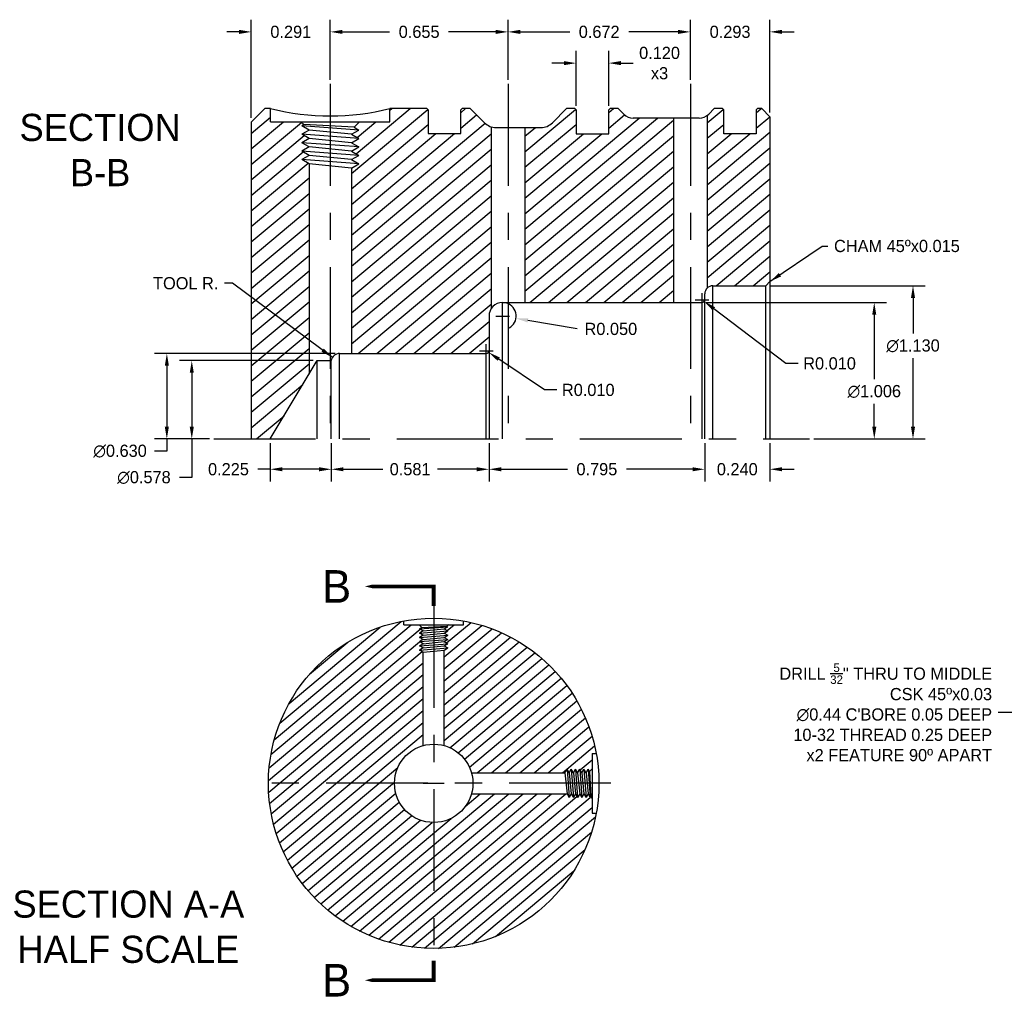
# Model space of a CAD drawing. Extents: x 0.77 to 7.17, y 13.16 to 16.87.
# Tile 1 of 2: x 0.77 to 4.4, y 13.16 to 16.74. Entities that reach past the tile are written whole.
import ezdxf

# ---------------------------------------------------------------- set-up
doc = ezdxf.new("R2010")
doc.units = 0
doc.header["$LTSCALE"] = 0.5
doc.header["$MEASUREMENT"] = 0
doc.linetypes.add('CENTER2', pattern=[1.125, 0.75, -0.125, 0.125, -0.125])
doc.linetypes.add('PHANTOM2', pattern=[1.25, 0.625, -0.125, 0.125, -0.125, 0.125, -0.125])
doc.layers.get('0').update_dxf_attribs({"linetype": 'CONTINUOUS'})
doc.layers.get('Defpoints').update_dxf_attribs({"linetype": 'CONTINUOUS'})
for name, color, linetype in [('Center', 1, 'CENTER2'), ('Dimension', 6, 'CONTINUOUS'), ('Object', 5, 'CONTINUOUS'), ('Object_hatch', 5, 'CONTINUOUS'), ('Section', 2, 'PHANTOM2'), ('Section_Text', 2, 'CONTINUOUS')]:
    doc.layers.add(name, color=color, linetype=linetype)
doc.dimstyles.get("Standard").update_dxf_attribs({"dimtxt": 0.18, "dimasz": 0.18, "dimexe": 0.18, "dimexo": 0.0625, "dimgap": 0.09, "dimtad": 0, "dimtih": 1, "dimtoh": 1, "dimdec": 3, "dimzin": 0, "dimdsep": 46, "dimtxsty": 'Standard', "dimcen": 0.09, "dimadec": 0, "dimazin": 0, "dimtfac": 1, "dimtdec": 4, "dimtofl": 0, "dimtmove": 0, "dimatfit": 3, "dimfxl": 1, "dimtolj": 1, "dimtzin": 0, "dimarcsym": 0})

# ---------------------------------------------------------------- blocks, each defined once
blk = doc.blocks.new('*D6')
at = {"layer": 'Defpoints', "color": 0}
for p in [(1.8656, 15.4874), (1.403, 15.1983), (1.4837, 15.1983)]:
    blk.add_point(p, dxfattribs=at)
at = {"layer": 'Dimension', "color": 0, "lineweight": -2}
for p, q in [((1.85, 15.4874), (1.358, 15.4874)), ((1.403, 15.4424), (1.403, 15.2433)), ((1.4681, 15.1983), (1.358, 15.1983)), ((1.403, 15.1983), (1.403, 15.056)), ((1.403, 15.056), (1.358, 15.056))]:
    blk.add_line(p, q, dxfattribs=at)
at = {"layer": 'Dimension', "color": 0}
for points in [[(1.3955, 15.4424), (1.4105, 15.4424), (1.403, 15.4874)], [(1.3955, 15.2433), (1.4105, 15.2433), (1.403, 15.1983)]]:
    blk.add_solid(points, dxfattribs=at)
at = {"layer": 'Dimension', "color": 0, "insert": (1.2267, 15.056), "char_height": 0.045, "attachment_point": 5}
blk.add_mtext('\\A1;∅0.578', dxfattribs=at)
blk = doc.blocks.new('*D7')
at = {"layer": 'Defpoints', "color": 0}
for p in [(1.9476, 15.5133), (1.3111, 15.1983), (1.4837, 15.1983)]:
    blk.add_point(p, dxfattribs=at)
at = {"layer": 'Dimension', "color": 0, "lineweight": -2}
for p, q in [((1.9319, 15.5133), (1.2661, 15.5133)), ((1.3111, 15.4683), (1.3111, 15.2433)), ((1.4681, 15.1983), (1.2661, 15.1983)), ((1.3111, 15.1983), (1.3111, 15.1533)), ((1.3111, 15.1533), (1.2661, 15.1533))]:
    blk.add_line(p, q, dxfattribs=at)
at = {"layer": 'Dimension', "color": 0}
for points in [[(1.3036, 15.4683), (1.3186, 15.4683), (1.3111, 15.5133)], [(1.3036, 15.2433), (1.3186, 15.2433), (1.3111, 15.1983)]]:
    blk.add_solid(points, dxfattribs=at)
at = {"layer": 'Dimension', "color": 0, "insert": (1.1386, 15.1533), "char_height": 0.045, "attachment_point": 5}
blk.add_mtext('\\A1;∅0.630', dxfattribs=at)
blk = doc.blocks.new('*D8')
at = {"layer": 'Defpoints', "color": 0}
for p in [(3.2834, 15.7013), (3.6801, 15.1983), (3.9182, 15.1983)]:
    blk.add_point(p, dxfattribs=at)
at = {"layer": 'Dimension', "color": 0, "lineweight": -2}
for p, q in [((3.2991, 15.7013), (3.9632, 15.7013)), ((3.9182, 15.6563), (3.9182, 15.4182)), ((3.9182, 15.2433), (3.9182, 15.3282)), ((3.6957, 15.1983), (3.9632, 15.1983))]:
    blk.add_line(p, q, dxfattribs=at)
at = {"layer": 'Dimension', "color": 0}
for points in [[(3.9107, 15.6563), (3.9257, 15.6563), (3.9182, 15.7013)], [(3.9107, 15.2433), (3.9257, 15.2433), (3.9182, 15.1983)]]:
    blk.add_solid(points, dxfattribs=at)
at = {"layer": 'Dimension', "color": 0, "insert": (3.9182, 15.3732), "char_height": 0.045, "attachment_point": 5}
blk.add_mtext('\\A1;∅1.006', dxfattribs=at)
blk = doc.blocks.new('*D9')
at = {"layer": 'Defpoints', "color": 0}
for p in [(3.5184, 15.7633), (3.6801, 15.1983), (4.061, 15.1983)]:
    blk.add_point(p, dxfattribs=at)
at = {"layer": 'Dimension', "color": 0, "lineweight": -2}
for p, q in [((3.5341, 15.7633), (4.106, 15.7633)), ((4.061, 15.7183), (4.061, 15.5865)), ((4.061, 15.2433), (4.061, 15.4965)), ((3.6957, 15.1983), (4.106, 15.1983))]:
    blk.add_line(p, q, dxfattribs=at)
at = {"layer": 'Dimension', "color": 0}
for points in [[(4.0535, 15.7183), (4.0685, 15.7183), (4.061, 15.7633)], [(4.0535, 15.2433), (4.0685, 15.2433), (4.061, 15.1983)]]:
    blk.add_solid(points, dxfattribs=at)
at = {"layer": 'Dimension', "color": 0, "insert": (4.061, 15.5415), "char_height": 0.045, "attachment_point": 5}
blk.add_mtext('\\A1;∅1.130', dxfattribs=at)
blk = doc.blocks.new('*D10')
at = {"layer": 'Defpoints', "color": 0}
for p in [(3.2934, 15.1983), (3.5334, 15.1983), (3.2934, 15.0865)]:
    blk.add_point(p, dxfattribs=at)
at = {"layer": 'Dimension', "color": 0, "lineweight": -2}
for p, q in [((3.2934, 15.1827), (3.2934, 15.0415)), ((3.5334, 15.1827), (3.5334, 15.0415)), ((3.2484, 15.0865), (3.2034, 15.0865)), ((3.5784, 15.0865), (3.6234, 15.0865))]:
    blk.add_line(p, q, dxfattribs=at)
at = {"layer": 'Dimension', "color": 0}
for points in [[(3.2484, 15.094), (3.2484, 15.079), (3.2934, 15.0865)], [(3.5784, 15.094), (3.5784, 15.079), (3.5334, 15.0865)]]:
    blk.add_solid(points, dxfattribs=at)
at = {"layer": 'Dimension', "color": 0, "insert": (3.4134, 15.0865), "char_height": 0.045, "attachment_point": 5}
blk.add_mtext('\\A1;0.240', dxfattribs=at)
blk = doc.blocks.new('*D11')
at = {"layer": 'Defpoints', "color": 0}
for p in [(2.4984, 15.1983), (3.2934, 15.1983), (2.4984, 15.0865)]:
    blk.add_point(p, dxfattribs=at)
at = {"layer": 'Dimension', "color": 0, "lineweight": -2}
for p, q in [((2.4984, 15.1827), (2.4984, 15.0415)), ((3.2934, 15.1827), (3.2934, 15.0415)), ((2.5434, 15.0865), (2.7872, 15.0865)), ((3.2484, 15.0865), (3.0047, 15.0865))]:
    blk.add_line(p, q, dxfattribs=at)
at = {"layer": 'Dimension', "color": 0}
for points in [[(2.5434, 15.094), (2.5434, 15.079), (2.4984, 15.0865)], [(3.2484, 15.094), (3.2484, 15.079), (3.2934, 15.0865)]]:
    blk.add_solid(points, dxfattribs=at)
at = {"layer": 'Dimension', "color": 0, "insert": (2.8959, 15.0865), "char_height": 0.045, "attachment_point": 5}
blk.add_mtext('\\A1;0.795', dxfattribs=at)
blk = doc.blocks.new('*D12')
at = {"layer": 'Defpoints', "color": 0}
for p in [(1.917, 15.1983), (2.4984, 15.1983), (1.917, 15.0865)]:
    blk.add_point(p, dxfattribs=at)
at = {"layer": 'Dimension', "color": 0, "lineweight": -2}
for p, q in [((1.917, 15.1827), (1.917, 15.0415)), ((2.4984, 15.1827), (2.4984, 15.0415)), ((1.962, 15.0865), (2.1065, 15.0865)), ((2.4534, 15.0865), (2.309, 15.0865))]:
    blk.add_line(p, q, dxfattribs=at)
at = {"layer": 'Dimension', "color": 0}
for points in [[(1.962, 15.094), (1.962, 15.079), (1.917, 15.0865)], [(2.4534, 15.094), (2.4534, 15.079), (2.4984, 15.0865)]]:
    blk.add_solid(points, dxfattribs=at)
at = {"layer": 'Dimension', "color": 0, "insert": (2.2077, 15.0865), "char_height": 0.045, "attachment_point": 5}
blk.add_mtext('\\A1;0.581', dxfattribs=at)
blk = doc.blocks.new('*D14')
at = {"layer": 'Defpoints', "color": 0}
for p in [(3.5334, 16.6991), (3.2404, 16.507), (3.5334, 16.3863)]:
    blk.add_point(p, dxfattribs=at)
at = {"layer": 'Dimension', "color": 0, "lineweight": -2}
for p, q in [((3.2404, 16.5226), (3.2404, 16.7441)), ((3.5334, 16.402), (3.5334, 16.7441)), ((3.1954, 16.6991), (3.1504, 16.6991)), ((3.5784, 16.6991), (3.6234, 16.6991))]:
    blk.add_line(p, q, dxfattribs=at)
at = {"layer": 'Dimension', "color": 0}
for points in [[(3.1954, 16.7066), (3.1954, 16.6916), (3.2404, 16.6991)], [(3.5784, 16.7066), (3.5784, 16.6916), (3.5334, 16.6991)]]:
    blk.add_solid(points, dxfattribs=at)
at = {"layer": 'Dimension', "color": 0, "insert": (3.3869, 16.6991), "char_height": 0.045, "attachment_point": 5}
blk.add_mtext('\\A1;0.293', dxfattribs=at)
blk = doc.blocks.new('*D15')
at = {"layer": 'Defpoints', "color": 0}
for p in [(2.5684, 16.6991), (2.5684, 16.507), (3.2404, 16.507)]:
    blk.add_point(p, dxfattribs=at)
at = {"layer": 'Dimension', "color": 0, "lineweight": -2}
for p, q in [((2.5684, 16.5226), (2.5684, 16.7441)), ((3.2404, 16.5226), (3.2404, 16.7441)), ((2.6134, 16.6991), (2.7957, 16.6991)), ((3.1954, 16.6991), (3.0132, 16.6991))]:
    blk.add_line(p, q, dxfattribs=at)
at = {"layer": 'Dimension', "color": 0}
for points in [[(2.6134, 16.7066), (2.6134, 16.6916), (2.5684, 16.6991)], [(3.1954, 16.7066), (3.1954, 16.6916), (3.2404, 16.6991)]]:
    blk.add_solid(points, dxfattribs=at)
at = {"layer": 'Dimension', "color": 0, "insert": (2.9044, 16.6991), "char_height": 0.045, "attachment_point": 5}
blk.add_mtext('\\A1;0.672', dxfattribs=at)
blk = doc.blocks.new('*D16')
at = {"layer": 'Defpoints', "color": 0}
for p in [(1.9134, 16.6991), (1.9134, 16.507), (2.5684, 16.507)]:
    blk.add_point(p, dxfattribs=at)
at = {"layer": 'Dimension', "color": 0, "lineweight": -2}
for p, q in [((1.9134, 16.5226), (1.9134, 16.7441)), ((2.5684, 16.5226), (2.5684, 16.7441)), ((1.9584, 16.6991), (2.1322, 16.6991)), ((2.5234, 16.6991), (2.3497, 16.6991))]:
    blk.add_line(p, q, dxfattribs=at)
at = {"layer": 'Dimension', "color": 0}
for points in [[(1.9584, 16.7066), (1.9584, 16.6916), (1.9134, 16.6991)], [(2.5234, 16.7066), (2.5234, 16.6916), (2.5684, 16.6991)]]:
    blk.add_solid(points, dxfattribs=at)
at = {"layer": 'Dimension', "color": 0, "insert": (2.2409, 16.6991), "char_height": 0.045, "attachment_point": 5}
blk.add_mtext('\\A1;0.655', dxfattribs=at)
blk = doc.blocks.new('*D17')
at = {"layer": 'Defpoints', "color": 0}
for p in [(3.2834, 15.7113), (3.2914, 15.7053)]:
    blk.add_point(p, dxfattribs=at)
at = {"layer": 'Dimension', "color": 0, "lineweight": -2}
for p, q in [((3.2834, 15.6863), (3.2834, 15.7363)), ((3.2584, 15.7113), (3.3084, 15.7113)), ((3.5922, 15.4766), (3.3272, 15.6781)), ((3.6372, 15.4766), (3.5922, 15.4766))]:
    blk.add_line(p, q, dxfattribs=at)
at = {"layer": 'Dimension', "color": 0}
blk.add_solid([(3.3318, 15.684), (3.3227, 15.6721), (3.2914, 15.7053)], dxfattribs=at)
at = {"layer": 'Dimension', "color": 0, "insert": (3.7535, 15.4766), "char_height": 0.045, "attachment_point": 5}
blk.add_mtext('\\A1;R0.010', dxfattribs=at)
blk = doc.blocks.new('*D18')
at = {"layer": 'Defpoints', "color": 0}
for p in [(2.5484, 15.6513), (2.5977, 15.6428)]:
    blk.add_point(p, dxfattribs=at)
at = {"layer": 'Dimension', "color": 0, "lineweight": -2}
for p, q in [((2.5484, 15.6263), (2.5484, 15.6763)), ((2.5234, 15.6513), (2.5734, 15.6513)), ((2.8237, 15.6037), (2.642, 15.6351))]:
    blk.add_line(p, q, dxfattribs=at)
blk.add_arc((2.5484, 15.6513), 0.05, 298.6137, 72.0951, dxfattribs=at)
at = {"layer": 'Dimension', "color": 0}
blk.add_solid([(2.6433, 15.6425), (2.6408, 15.6277), (2.5977, 15.6428)], dxfattribs=at)
at = {"layer": 'Dimension', "color": 0, "insert": (2.9475, 15.6037), "char_height": 0.045, "attachment_point": 5}
blk.add_mtext('\\A1;R0.050', dxfattribs=at)
blk = doc.blocks.new('*D19')
at = {"layer": 'Defpoints', "color": 0}
for p in [(2.4884, 15.5233), (2.4967, 15.5177)]:
    blk.add_point(p, dxfattribs=at)
at = {"layer": 'Dimension', "color": 0, "lineweight": -2}
for p, q in [((2.4884, 15.4983), (2.4884, 15.5483)), ((2.4634, 15.5233), (2.5134, 15.5233)), ((2.703, 15.3788), (2.534, 15.4926)), ((2.748, 15.3788), (2.703, 15.3788))]:
    blk.add_line(p, q, dxfattribs=at)
at = {"layer": 'Dimension', "color": 0}
blk.add_solid([(2.5382, 15.4988), (2.5299, 15.4864), (2.4967, 15.5177)], dxfattribs=at)
at = {"layer": 'Dimension', "color": 0, "insert": (2.8642, 15.3788), "char_height": 0.045, "attachment_point": 5}
blk.add_mtext('\\A1;R0.010', dxfattribs=at)
blk = doc.blocks.new('*D20')
at = {"layer": 'Defpoints', "color": 0}
for p in [(1.6919, 15.1983), (1.917, 15.1983), (1.6919, 15.0865)]:
    blk.add_point(p, dxfattribs=at)
at = {"layer": 'Dimension', "color": 0, "lineweight": -2}
for p, q in [((1.6919, 15.1827), (1.6919, 15.0415)), ((1.917, 15.1827), (1.917, 15.0415)), ((1.6919, 15.0865), (1.6469, 15.0865)), ((1.872, 15.0865), (1.7369, 15.0865))]:
    blk.add_line(p, q, dxfattribs=at)
at = {"layer": 'Dimension', "color": 0}
for points in [[(1.7369, 15.094), (1.7369, 15.079), (1.6919, 15.0865)], [(1.872, 15.094), (1.872, 15.079), (1.917, 15.0865)]]:
    blk.add_solid(points, dxfattribs=at)
at = {"layer": 'Dimension', "color": 0, "insert": (1.5382, 15.0865), "char_height": 0.045, "attachment_point": 5}
blk.add_mtext('\\A1;0.225', dxfattribs=at)
blk = doc.blocks.new('*D26')
at = {"layer": 'Defpoints', "color": 0}
for p in [(1.9134, 16.6991), (1.9134, 16.507), (1.6224, 16.3663)]:
    blk.add_point(p, dxfattribs=at)
at = {"layer": 'Dimension', "color": 0, "lineweight": -2}
for p, q in [((1.6224, 16.382), (1.6224, 16.7441)), ((1.9134, 16.5226), (1.9134, 16.7441)), ((1.5774, 16.6991), (1.5324, 16.6991)), ((1.9584, 16.6991), (2.0034, 16.6991))]:
    blk.add_line(p, q, dxfattribs=at)
at = {"layer": 'Dimension', "color": 0}
for points in [[(1.5774, 16.7066), (1.5774, 16.6916), (1.6224, 16.6991)], [(1.9584, 16.7066), (1.9584, 16.6916), (1.9134, 16.6991)]]:
    blk.add_solid(points, dxfattribs=at)
at = {"layer": 'Dimension', "color": 0, "insert": (1.7679, 16.6991), "char_height": 0.045, "attachment_point": 5}
blk.add_mtext('\\A1;0.291', dxfattribs=at)
blk = doc.blocks.new('*D27')
at = {"layer": 'Defpoints', "color": 0}
for p in [(2.9394, 16.5839), (2.8194, 16.4113), (2.9394, 16.4113)]:
    blk.add_point(p, dxfattribs=at)
at = {"layer": 'Dimension', "color": 0, "lineweight": -2}
for p, q in [((2.8194, 16.427), (2.8194, 16.6289)), ((2.9394, 16.427), (2.9394, 16.6289)), ((2.7744, 16.5839), (2.7294, 16.5839)), ((2.9844, 16.5839), (3.0294, 16.5839))]:
    blk.add_line(p, q, dxfattribs=at)
at = {"layer": 'Dimension', "color": 0}
for points in [[(2.7744, 16.5914), (2.7744, 16.5764), (2.8194, 16.5839)], [(2.9844, 16.5914), (2.9844, 16.5764), (2.9394, 16.5839)]]:
    blk.add_solid(points, dxfattribs=at)
at = {"layer": 'Dimension', "color": 0, "insert": (3.1269, 16.5839), "char_height": 0.045, "attachment_point": 5}
blk.add_mtext('\\A1;0.120\\Px3', dxfattribs=at)

msp = doc.modelspace()

# ---------------------------------------------------------------- hatches: boundary and pattern name
at = {"layer": 'Object'}
h = msp.add_hatch(dxfattribs=at)
h.set_pattern_fill('ANSI31', color=256, scale=0.27, angle=355, style=0)
h.set_pattern_definition([(40, (0, 0.320924), (-0.02169408, 0.025854), [])])
h.paths.add_polyline_path([(1.6855, 13.9286), (2.15, 13.9286, -0.336147), (2.2555, 14.0677), (2.2555, 14.4121), (2.2419, 14.4199), (2.2555, 14.4278), (2.2419, 14.4356), (2.2555, 14.4434), (2.2419, 14.4512), (2.2555, 14.459), (2.2419, 14.4668), (2.2555, 14.4746), (2.2419, 14.4824), (2.2555, 14.4903), (2.2419, 14.4981), (2.2505, 14.503), (2.2405, 14.5131), (2.1845, 14.5131), (2.1845, 14.5275, 0.361965)])
h.paths.add_polyline_path([(1.6855, 13.9286, 0.414214), (2.2945, 13.3196), (2.2945, 13.784, -0.414214), (2.15, 13.9286)])
h.paths.add_polyline_path([(2.2945, 13.784), (2.2945, 13.3196, 0.361965), (2.8935, 13.8186), (2.879, 13.8186), (2.879, 13.8745), (2.8739, 13.8796), (2.8718, 13.876), (2.864, 13.8895), (2.8562, 13.876), (2.8484, 13.8895), (2.8406, 13.876), (2.8328, 13.8895), (2.825, 13.876), (2.8172, 13.8895), (2.8093, 13.876), (2.8015, 13.8895), (2.7937, 13.876), (2.7859, 13.8895), (2.4337, 13.8895, -0.336147)])
h.paths.add_polyline_path([(2.7781, 13.9676), (2.7859, 13.9812), (2.7937, 13.9676), (2.8015, 13.9812), (2.8093, 13.9676), (2.8172, 13.9812), (2.825, 13.9676), (2.8328, 13.9812), (2.8406, 13.9676), (2.8484, 13.9812), (2.8562, 13.9676), (2.864, 13.9812), (2.869, 13.9726), (2.879, 13.9826), (2.879, 14.0386), (2.8935, 14.0386, 0.311407), (2.4045, 14.5275), (2.4045, 14.5131), (2.3486, 14.5131), (2.3435, 14.508), (2.3471, 14.5059), (2.3336, 14.4981), (2.3471, 14.4903), (2.3336, 14.4824), (2.3471, 14.4746), (2.3336, 14.4668), (2.3471, 14.459), (2.3336, 14.4512), (2.3471, 14.4434), (2.3336, 14.4356), (2.3471, 14.4278), (2.3336, 14.4199), (2.3336, 14.0677, -0.261596), (2.4337, 13.9676)])
at = {"layer": 'Object_hatch'}
h = msp.add_hatch(dxfattribs=at)
h.set_pattern_fill('ANSI31', color=256, scale=0.35, angle=355, style=0)
h.paths.add_polyline_path([(1.8353, 16.2123), (1.8083, 16.228), (1.8353, 16.2436), (1.8083, 16.2592), (1.8353, 16.2748), (1.8083, 16.2905), (1.8353, 16.3061), (1.8083, 16.3217), (1.8353, 16.3373), (1.8083, 16.353), (1.8155, 16.3571), (1.8053, 16.3673), (1.6934, 16.3673), (1.6934, 16.4163), (1.6724, 16.4163), (1.6224, 16.3663), (1.6224, 15.1983), (1.6919, 15.1983), (1.8353, 15.437)])
h.paths.add_polyline_path([(2.5059, 16.3492, -0.119194), (2.4819, 16.3639), (2.4294, 16.4163), (2.3994, 16.4163), (2.3944, 16.4113), (2.3944, 16.3243), (2.2744, 16.3243), (2.2744, 16.4113), (2.2694, 16.4163), (2.1334, 16.4163), (2.1334, 16.3673), (2.0216, 16.3673), (2.0015, 16.3472), (2.0186, 16.3373), (1.9916, 16.3217), (2.0186, 16.3061), (1.9916, 16.2905), (2.0186, 16.2748), (1.9916, 16.2592), (2.0186, 16.2436), (1.9916, 16.228), (2.0186, 16.2123), (1.9916, 16.1967), (1.9916, 15.5133), (2.4884, 15.5133, 0.414214), (2.4984, 15.5233), (2.4984, 15.6513, -0.139599), (2.5059, 15.6777)])
h.paths.add_polyline_path([(3.1779, 16.3813), (3.0301, 16.3813, -0.198912), (2.9948, 16.396), (2.9744, 16.4163), (2.9444, 16.4163), (2.9394, 16.4113), (2.9394, 16.3238), (2.8194, 16.3238), (2.8194, 16.4113), (2.8144, 16.4163), (2.7844, 16.4163), (2.732, 16.3639, -0.198912), (2.6896, 16.3463), (2.6309, 16.3463), (2.6309, 15.7013), (3.1779, 15.7013)])
h.paths.add_polyline_path([(3.5334, 16.3863), (3.5034, 16.4163), (3.4884, 16.4163), (3.4834, 16.4113), (3.4834, 16.3238), (3.3634, 16.3238), (3.3634, 16.4113), (3.3584, 16.4163), (3.3284, 16.4163), (3.3081, 16.396, -0.034168), (3.3029, 16.3915), (3.3029, 15.7552, -0.190329), (3.3234, 15.7633), (3.5184, 15.7633), (3.5334, 15.7783)])

# ---------------------------------------------------------------- linework, layer by layer
msp.add_line((2.2555, 13.9286), (2.3336, 13.9286))
at = {"layer": 'Center'}
for p, q in [((1.9134, 16.507), (1.9134, 15.1983)), ((2.5684, 16.507), (2.5684, 15.1983)), ((3.2404, 16.507), (3.2404, 15.1983)), ((1.4837, 15.1983), (3.6801, 15.1983)), ((2.2945, 14.5819), (2.2945, 13.2752)), ((2.9479, 13.9286), (1.6412, 13.9286))]:
    msp.add_line(p, q, dxfattribs=at)
at = {"layer": 'Object'}
for p, q in [((1.6224, 16.3663), (1.6724, 16.4163)), ((1.6934, 16.4163), (1.6724, 16.4163)), ((1.6934, 16.3673), (1.6934, 16.4163)), ((2.2694, 16.4163), (2.1334, 16.4163)), ((2.1334, 16.3673), (2.1334, 16.4163)), ((2.2694, 16.4163), (2.2744, 16.4113)), ((2.2744, 16.4113), (2.2744, 16.3243)), ((2.3944, 16.4113), (2.3994, 16.4163)), ((2.3944, 16.3243), (2.3944, 16.4113)), ((2.4294, 16.4163), (2.3994, 16.4163)), ((2.4294, 16.4163), (2.4819, 16.3639)), ((2.732, 16.3639), (2.7844, 16.4163)), ((2.8144, 16.4163), (2.7844, 16.4163)), ((2.8144, 16.4163), (2.8194, 16.4113)), ((2.8194, 16.4113), (2.8194, 16.3238)), ((2.9394, 16.4113), (2.9444, 16.4163)), ((2.9394, 16.3238), (2.9394, 16.4113)), ((2.9744, 16.4163), (2.9444, 16.4163)), ((2.9948, 16.396), (2.9744, 16.4163)), ((3.3284, 16.4163), (3.3081, 16.396)), ((3.3584, 16.4163), (3.3284, 16.4163)), ((3.3584, 16.4163), (3.3634, 16.4113)), ((3.3634, 16.3238), (3.3634, 16.4113)), ((3.4884, 16.4163), (3.4834, 16.4113)), ((3.4834, 16.4113), (3.4834, 16.3238)), ((3.5034, 16.4163), (3.4884, 16.4163)), ((3.5034, 16.4163), (3.5334, 16.3863)), ((1.6224, 16.3663), (1.6224, 15.1983)), ((1.6934, 16.3673), (2.1334, 16.3673)), ((1.8155, 16.3571), (1.8053, 16.3673)), ((2.0015, 16.3472), (2.0216, 16.3673)), ((3.2727, 16.3813), (3.0301, 16.3813)), ((3.1779, 16.3813), (3.1779, 15.7013)), ((3.3029, 16.3915), (3.3029, 15.7552)), ((3.5334, 16.3863), (3.5334, 15.1983)), ((1.8155, 16.3571), (1.8083, 16.353)), ((1.8353, 16.3373), (1.8083, 16.353)), ((2.0186, 16.3373), (1.8083, 16.353)), ((1.8353, 16.3373), (1.8083, 16.3217)), ((2.0015, 16.3472), (1.8155, 16.3571)), ((1.9916, 16.3217), (1.8353, 16.3373)), ((1.9916, 16.3217), (2.0186, 16.3373)), ((2.0015, 16.3472), (2.0186, 16.3373)), ((2.5059, 16.3492), (2.5059, 15.6777)), ((2.5243, 16.3463), (2.6896, 16.3463)), ((2.6309, 16.3463), (2.6309, 15.7013)), ((1.8353, 16.3061), (1.8083, 16.3217)), ((2.0186, 16.3061), (1.8083, 16.3217)), ((1.8353, 16.3061), (1.8083, 16.2905)), ((1.9916, 16.2905), (1.8353, 16.3061)), ((1.9916, 16.3217), (2.0186, 16.3061)), ((1.9916, 16.2905), (2.0186, 16.3061)), ((2.2744, 16.3243), (2.3944, 16.3243)), ((2.8194, 16.3238), (2.9394, 16.3238)), ((3.4834, 16.3238), (3.3634, 16.3238)), ((1.8353, 16.2748), (1.8083, 16.2905)), ((2.0186, 16.2748), (1.8083, 16.2905)), ((1.8353, 16.2748), (1.8083, 16.2592)), ((1.8353, 16.2436), (1.8083, 16.2592)), ((2.0186, 16.2436), (1.8083, 16.2592)), ((1.9916, 16.2592), (1.8353, 16.2748)), ((1.9916, 16.2905), (2.0186, 16.2748)), ((1.9916, 16.2592), (2.0186, 16.2748)), ((1.9916, 16.2592), (2.0186, 16.2436)), ((1.8353, 16.2436), (1.8083, 16.228)), ((1.8353, 16.2123), (1.8083, 16.228)), ((2.0186, 16.2123), (1.8083, 16.228)), ((1.9916, 16.228), (1.8353, 16.2436)), ((1.9916, 16.228), (2.0186, 16.2436)), ((1.9916, 16.228), (2.0186, 16.2123)), ((1.8353, 16.2123), (1.8353, 15.437)), ((1.9916, 16.1967), (1.8353, 16.2123)), ((1.9916, 16.1967), (2.0186, 16.2123)), ((1.9916, 16.1967), (1.9916, 15.5133)), ((3.3234, 15.7633), (3.5184, 15.7633)), ((3.3234, 15.1983), (3.3234, 15.7633)), ((3.5184, 15.7633), (3.5334, 15.7783)), ((3.5184, 15.1983), (3.5184, 15.7633)), ((3.2934, 15.1983), (3.2934, 15.7333)), ((2.5484, 15.7013), (3.2834, 15.7013)), ((2.5484, 15.1983), (2.5484, 15.7013)), ((3.2834, 15.1983), (3.2834, 15.7013)), ((2.4984, 15.6513), (2.4984, 15.1983)), ((1.9476, 15.5133), (2.4884, 15.5133)), ((1.9476, 15.1983), (1.9476, 15.5133)), ((2.4884, 15.1983), (2.4884, 15.5133)), ((1.6919, 15.1983), (1.8656, 15.4874)), ((1.8656, 15.4874), (1.917, 15.4874)), ((1.8656, 15.1983), (1.8656, 15.4874)), ((1.917, 15.1983), (1.917, 15.4874)), ((2.1845, 14.5131), (2.1845, 14.5275)), ((2.4045, 14.5131), (2.4045, 14.5275)), ((2.1845, 14.5131), (2.4045, 14.5131)), ((2.2405, 14.5131), (2.2505, 14.503)), ((2.2419, 14.4981), (2.3471, 14.5059)), ((2.2505, 14.503), (2.2419, 14.4981)), ((2.2555, 14.4903), (2.2419, 14.4981)), ((2.2555, 14.4903), (2.2419, 14.4824)), ((2.2419, 14.4824), (2.3471, 14.4903)), ((2.2555, 14.4746), (2.2419, 14.4824)), ((2.2505, 14.503), (2.3435, 14.508)), ((2.2555, 14.4903), (2.3336, 14.4981)), ((2.2555, 14.4746), (2.3336, 14.4824)), ((2.3336, 14.4981), (2.3471, 14.5059)), ((2.3336, 14.4981), (2.3471, 14.4903)), ((2.3336, 14.4824), (2.3471, 14.4903)), ((2.3336, 14.4824), (2.3471, 14.4746)), ((2.3486, 14.5131), (2.3435, 14.508)), ((2.3435, 14.508), (2.3471, 14.5059)), ((2.2555, 14.4746), (2.2419, 14.4668)), ((2.2419, 14.4668), (2.3471, 14.4746)), ((2.2555, 14.459), (2.2419, 14.4668)), ((2.2555, 14.459), (2.2419, 14.4512)), ((2.2419, 14.4512), (2.3471, 14.459)), ((2.2555, 14.4434), (2.2419, 14.4512)), ((2.2555, 14.4434), (2.2419, 14.4356)), ((2.2419, 14.4356), (2.3471, 14.4434)), ((2.2555, 14.459), (2.3336, 14.4668)), ((2.2555, 14.4434), (2.3336, 14.4512)), ((2.3336, 14.4668), (2.3471, 14.4746)), ((2.3336, 14.4668), (2.3471, 14.459)), ((2.3336, 14.4512), (2.3471, 14.459)), ((2.3336, 14.4512), (2.3471, 14.4434)), ((2.3336, 14.4356), (2.3471, 14.4434)), ((2.2555, 14.4278), (2.2419, 14.4356)), ((2.2555, 14.4278), (2.2419, 14.4199)), ((2.2419, 14.4199), (2.3471, 14.4278)), ((2.2555, 14.4121), (2.2419, 14.4199)), ((2.2555, 14.4278), (2.3336, 14.4356)), ((2.2555, 14.4121), (2.3336, 14.4199)), ((2.2555, 14.0677), (2.2555, 14.4121)), ((2.3336, 14.4356), (2.3471, 14.4278)), ((2.3336, 14.4199), (2.3471, 14.4278)), ((2.3336, 14.0677), (2.3336, 14.4199)), ((2.879, 14.0386), (2.879, 13.8186)), ((2.879, 14.0386), (2.8935, 14.0386)), ((2.7781, 13.9676), (2.7859, 13.9812)), ((2.7937, 13.9676), (2.7859, 13.9812)), ((2.7859, 13.9812), (2.7937, 13.876)), ((2.7937, 13.9676), (2.8015, 13.9812)), ((2.8093, 13.9676), (2.8015, 13.9812)), ((2.8015, 13.9812), (2.8093, 13.876)), ((2.8093, 13.9676), (2.8172, 13.9812)), ((2.825, 13.9676), (2.8172, 13.9812)), ((2.8172, 13.9812), (2.825, 13.876)), ((2.825, 13.9676), (2.8328, 13.9812)), ((2.8406, 13.9676), (2.8328, 13.9812)), ((2.8328, 13.9812), (2.8406, 13.876)), ((2.8406, 13.9676), (2.8484, 13.9812)), ((2.8562, 13.9676), (2.8484, 13.9812)), ((2.8484, 13.9812), (2.8562, 13.876)), ((2.8562, 13.9676), (2.864, 13.9812)), ((2.869, 13.9726), (2.864, 13.9812)), ((2.864, 13.9812), (2.8718, 13.876)), ((2.879, 13.9826), (2.869, 13.9726)), ((2.869, 13.9726), (2.8739, 13.8796)), ((2.4337, 13.9676), (2.7781, 13.9676)), ((2.7781, 13.9676), (2.7859, 13.8895)), ((2.7937, 13.9676), (2.8015, 13.8895)), ((2.8093, 13.9676), (2.8172, 13.8895)), ((2.825, 13.9676), (2.8328, 13.8895)), ((2.8406, 13.9676), (2.8484, 13.8895)), ((2.8562, 13.9676), (2.864, 13.8895)), ((2.4337, 13.8895), (2.7859, 13.8895)), ((2.7859, 13.8895), (2.7937, 13.876)), ((2.8015, 13.8895), (2.7937, 13.876)), ((2.8015, 13.8895), (2.8093, 13.876)), ((2.8172, 13.8895), (2.8093, 13.876)), ((2.8172, 13.8895), (2.825, 13.876)), ((2.8328, 13.8895), (2.825, 13.876)), ((2.8328, 13.8895), (2.8406, 13.876)), ((2.8484, 13.8895), (2.8406, 13.876)), ((2.8484, 13.8895), (2.8562, 13.876)), ((2.864, 13.8895), (2.8562, 13.876)), ((2.864, 13.8895), (2.8718, 13.876)), ((2.8739, 13.8796), (2.8718, 13.876)), ((2.879, 13.8745), (2.8739, 13.8796)), ((2.879, 13.8186), (2.8935, 13.8186))]:
    msp.add_line(p, q, dxfattribs=at)
for radius in [0.609, 0.1445]:
    msp.add_circle((2.2945, 13.9286), radius, dxfattribs=at)
for centre, radius, start, end in [((1.9134, 17.3021), 0.9126, 256.0509, 283.9491), ((3.0301, 16.4313), 0.05, 225, 270), ((3.2727, 16.4313), 0.05, 270, 315), ((2.5243, 16.4063), 0.06, 225, 270), ((2.6896, 16.4063), 0.06, 270, 315), ((3.3234, 15.7333), 0.03, 90, 180), ((2.5484, 15.6513), 0.05, 90, 180), ((3.2834, 15.7113), 0.01, 270, 0), ((1.9476, 15.4823), 0.031, 90, 170.6011), ((2.4884, 15.5233), 0.01, 270, 0)]:
    msp.add_arc(centre, radius, start, end, dxfattribs=at)
at = {"layer": 'Section'}
for points in [[(2.0411, 14.6546, 0.0002, 0.08, 0), (2.2081, 14.6546, 0.014, 0.014, 0), (2.2945, 14.6546, 0.014, 0.014, 0), (2.2945, 14.5819, 0.014, 0.014, 0)], [(2.0411, 13.2026, 0.0002, 0.08, 0), (2.2081, 13.2026, 0.014, 0.014, 0), (2.2945, 13.2026, 0.014, 0.014, 0), (2.2945, 13.2752, 0.014, 0.014, 0)]]:
    msp.add_lwpolyline(points, format="xyseb", dxfattribs=at)

# ---------------------------------------------------------------- texts
at = {"layer": 'Dimension', "char_height": 0.045}
for s, insert, attachment_point in [('CHAM 45ºx0.015', (3.77, 15.9095), 4), ('TOOL R.', (1.501, 15.7721), 6), ('\\A1;DRILL {\\H0.7x;\\S5/32;}" THRU TO MIDDLE\\PCSK 45ºx0.03\\P∅0.44 C\'BORE 0.05 DEEP\\P10-32 THREAD 0.25 DEEP\\Px2 FEATURE 90º APART', (4.3524, 14.1901), 6)]:
    msp.add_mtext(s, dxfattribs=dict(at, insert=insert, attachment_point=attachment_point))
at = {"layer": 'Section_Text'}
for s, insert, char_height, width, attachment_point in [('SECTION\\PB-B', (1.0652, 16.2636), 0.1, 0.810821, 5), ('B', (1.9904, 14.6546), 0.12, 0.370125, 6), ('SECTION A-A\\PHALF SCALE', (1.1693, 13.3993), 0.1, 1.442942, 5), ('B', (1.9904, 13.2026), 0.12, 0.370125, 6)]:
    msp.add_mtext(s, dxfattribs=dict(at, insert=insert, char_height=char_height, width=width, attachment_point=attachment_point))

# ---------------------------------------------------------------- dimensions: what is measured, and where the dimension line sits
at = {"layer": 'Dimension'}
for base, p1, p2, override, picture, middle in [((1.9134, 16.6991), (1.6224, 16.3663), (1.9134, 16.507), {"dimscale": 0.25, "dimcen": 0.1, "dimtdec": 3}, '*D26', (1.7679, 16.6991)), ((1.9134, 16.6991), (2.5684, 16.507), (1.9134, 16.507), {"dimscale": 0.25, "dimcen": 0.1, "dimtdec": 3, "dimtmove": 1}, '*D16', (2.2409, 16.6991)), ((2.5684, 16.6991), (3.2404, 16.507), (2.5684, 16.507), {"dimscale": 0.25, "dimcen": 0.1, "dimtdec": 3, "dimtmove": 1}, '*D15', (2.9044, 16.6991)), ((3.5334, 16.6991), (3.2404, 16.507), (3.5334, 16.3863), {"dimscale": 0.25, "dimcen": 0.1, "dimtdec": 3}, '*D14', (3.3869, 16.6991)), ((1.917, 15.0865), (2.4984, 15.1983), (1.917, 15.1983), {"dimscale": 0.25, "dimcen": 0.1, "dimtdec": 3, "dimtmove": 1}, '*D12', (2.2077, 15.0865)), ((2.4984, 15.0865), (3.2934, 15.1983), (2.4984, 15.1983), {"dimscale": 0.25, "dimcen": 0.1, "dimtdec": 3, "dimtmove": 1}, '*D11', (2.8959, 15.0865)), ((3.2934, 15.0865), (3.5334, 15.1983), (3.2934, 15.1983), {"dimscale": 0.25, "dimcen": 0.1, "dimtdec": 3}, '*D10', (3.4134, 15.0865))]:
    dim = msp.add_linear_dim(base=base, p1=p1, p2=p2, dimstyle='Standard', override=override, dxfattribs=at)
    dim.commit()
    dim.dimension.update_dxf_attribs({"geometry": picture, "text_midpoint": middle})
dim = msp.add_linear_dim(base=(2.9394, 16.5839), p1=(2.8194, 16.4113), p2=(2.9394, 16.4113), text='<>\\Px3', dimstyle='Standard', override={"dimscale": 0.25, "dimcen": 0.1, "dimtdec": 3}, dxfattribs=at)
dim.commit()
dim.dimension.update_dxf_attribs({"geometry": '*D27', "text_midpoint": (3.1269, 16.5839), "dimtype": 160})
for base, p1, p2, text, picture, middle in [((4.061, 15.1983), (3.5184, 15.7633), (3.6801, 15.1983), '∅1.130', '*D9', (4.061, 15.5415)), ((3.9182, 15.1983), (3.2834, 15.7013), (3.6801, 15.1983), '∅1.006', '*D8', (3.9182, 15.3732)), ((1.3111, 15.1983), (1.9476, 15.5133), (1.4837, 15.1983), '∅0.630', '*D7', (1.1386, 15.1533)), ((1.403, 15.1983), (1.8656, 15.4874), (1.4837, 15.1983), '∅0.578', '*D6', (1.2267, 15.056))]:
    dim = msp.add_linear_dim(base=base, p1=p1, p2=p2, angle=90, text=text, dimstyle='Standard', override={"dimscale": 0.25, "dimcen": 0.1, "dimtdec": 3}, dxfattribs=at)
    dim.commit()
    dim.dimension.update_dxf_attribs({"geometry": picture, "text_midpoint": middle, "dimtype": 160})
for center, mpoint, picture, middle in [((3.2834, 15.7113), (3.2914, 15.7053), '*D17', (3.7535, 15.4766)), ((2.5484, 15.6513), (2.5977, 15.6428), '*D18', (2.8237, 15.6037)), ((2.4884, 15.5233), (2.4967, 15.5177), '*D19', (2.8642, 15.3788))]:
    dim = msp.add_radius_dim(center=center, mpoint=mpoint, dimstyle='Standard', override={"dimscale": 0.25, "dimcen": 0.1, "dimtdec": 3}, dxfattribs=at)
    dim.commit()
    dim.dimension.update_dxf_attribs({"geometry": picture, "text_midpoint": middle, "dimtype": 164})
dim = msp.add_linear_dim(base=(1.6919, 15.0865), p1=(1.917, 15.1983), p2=(1.6919, 15.1983), dimstyle='Standard', override={"dimscale": 0.25, "dimcen": 0.1, "dimtdec": 3}, dxfattribs=at)
dim.commit()
dim.dimension.update_dxf_attribs({"geometry": '*D20', "text_midpoint": (1.5382, 15.0865), "dimtype": 160})

# ---------------------------------------------------------------- leaders
at = {"layer": 'Dimension', "annotation_type": 0, "has_hookline": 1}
for points, hookline_direction, text_width in [([(3.5334, 15.7783), (3.726, 15.9095), (3.7475, 15.9095)], 0, 0.54), ([(1.9214, 15.499), (1.5533, 15.7721), (1.5235, 15.7721)], 1, 0.27), ([(4.8883, 14.8384), (4.4667, 14.1901), (4.3749, 14.1901)], 1, 0.993)]:
    msp.add_leader(points, dimstyle='Standard', override={"dimscale": 0.25, "dimcen": 0.1, "dimtdec": 3}, dxfattribs=dict(at, hookline_direction=hookline_direction, text_width=text_width))

doc.saveas('drawing.dxf')
